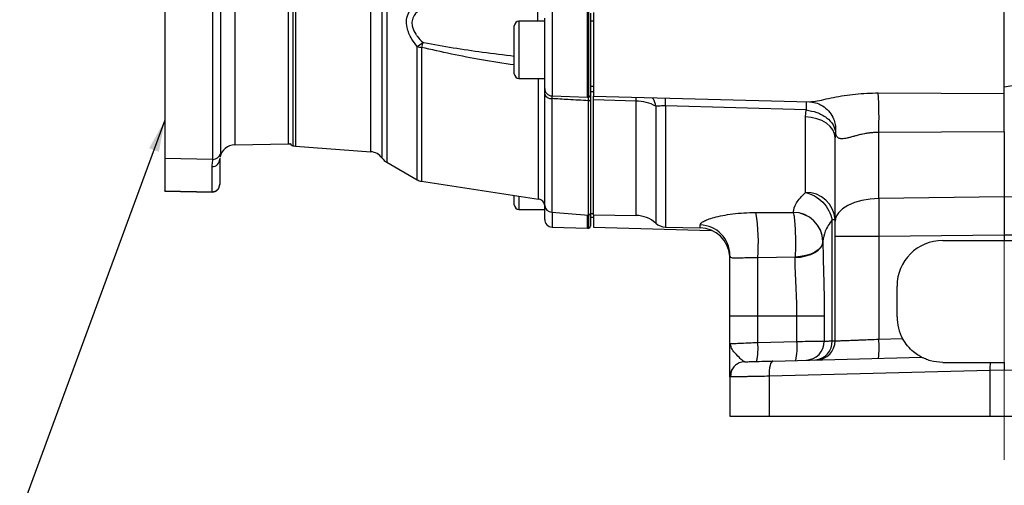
# Model space of a CAD drawing. Header units: inches. Extents: x 0.4 to 16.6, y 0.2 to 10.8.
# Tile 10 of 13: x 8.8 to 12.8, y 3.8 to 5.7. Entities that reach past the tile are written whole.
import ezdxf

# ---------------------------------------------------------------- set-up
doc = ezdxf.new("R2010")
doc.units = ezdxf.units.IN
doc.header["$MEASUREMENT"] = 0
doc.linetypes.add('CENTERX2', pattern=[0.8, 0.5, -0.1, 0.1, -0.1])
doc.layers.add('SLD-0', color=7, linetype='Continuous', lineweight=25)
doc.dimstyles.new('SLDDIMSTYLE1', dxfattribs={"dimtxt": 0.18, "dimasz": 0.13, "dimexe": 0, "dimexo": 0.0625, "dimgap": 0, "dimtad": 0, "dimtih": 1, "dimtoh": 1, "dimdec": 0, "dimrnd": 1e-09, "dimzin": 0, "dimdsep": 46, "dimtxsty": 'Standard', "dimsah": 1, "dimcen": 0.09, "dimadec": 0, "dimazin": 0, "dimtfac": 0.13, "dimtdec": 0, "dimtofl": 0, "dimtmove": 0, "dimatfit": 3, "dimfxl": 0, "dimfrac": 2, "dimtolj": 1, "dimtzin": 0, "dimarcsym": 0})

msp = doc.modelspace()

# ---------------------------------------------------------------- linework, layer by layer
at = {"color": 8, "linetype": 'Continuous', "lineweight": 25}
for p, q in [((10.2389, 5.1761), (10.2389, 7.532)), ((10.2583, 7.5494), (10.2583, 5.1587)), ((10.193, 5.2017), (10.193, 7.5065)), ((9.884, 6.7781), (9.884, 5.2247)), ((9.8731, 6.7383), (9.8731, 5.2265)), ((9.6352, 6.6549), (9.6352, 5.2301)), ((9.8556, 5.234), (9.8556, 6.6539)), ((10.8777, 5.737), (10.8777, 5.8026)), ((10.9363, 5.7755), (10.9363, 5.4306)), ((11.0813, 5.4255), (11.0813, 5.7762)), ((11.0872, 5.4259), (11.0872, 5.776)), ((10.8004, 5.737), (10.8004, 5.5025)), ((10.3835, 5.0867), (10.3835, 5.6334)), ((10.4009, 5.6299), (10.4009, 5.0806)), ((10.8806, 5.0079), (10.8806, 5.5025)), ((10.906, 4.9813), (10.906, 5.4384)), ((10.9348, 5.4299), (10.9347, 5.4198)), ((10.9347, 5.4198), (10.9347, 4.9534)), ((11.0854, 5.4109), (11.0854, 5.426)), ((11.0854, 4.9421), (11.0854, 5.4109)), ((11.2805, 5.4096), (11.281, 5.4248)), ((11.2805, 4.9404), (11.2805, 5.4096)), ((11.3615, 5.3885), (11.3615, 4.9088)), ((11.4014, 5.3894), (11.4014, 4.8929)), ((9.5762, 5.1932), (9.5748, 5.181)), ((10.8004, 5.0201), (10.8004, 4.9649)), ((10.9363, 4.9532), (10.9363, 4.893)), ((11.0813, 4.8879), (11.0813, 4.9424)), ((11.0872, 4.8883), (11.0872, 4.9422)), ((11.5439, 4.8892), (11.5439, 4.9015))]:
    msp.add_line(p, q, dxfattribs=at)
at = {"color": 7, "linetype": 'Continuous', "lineweight": 25}
for p, q in [((9.3488, 5.9675), (9.3488, 5.174)), ((9.5455, 5.1706), (9.5455, 5.9664)), ((9.5762, 5.9738), (9.5762, 5.1932)), ((10.9061, 5.737), (10.8004, 5.737)), ((10.9061, 5.4618), (10.9061, 5.7498)), ((11.0938, 5.7697), (11.0938, 5.4336)), ((11.1063, 5.737), (11.0938, 5.737)), ((11.1063, 5.7731), (11.1063, 5.4294)), ((12.7906, 5.441), (12.7906, 5.7731)), ((10.7814, 5.5215), (10.7814, 5.718)), ((10.8004, 5.5025), (10.9061, 5.5025)), ((12.9376, 5.4912), (12.7906, 5.4664)), ((10.906, 5.4384), (10.9061, 5.4677)), ((11.0938, 5.4712), (11.1063, 5.4712)), ((10.9363, 5.4306), (11.0813, 5.4255)), ((11.1063, 5.4472), (11.0938, 5.4472)), ((11.0938, 5.4336), (11.0938, 4.9491)), ((11.1063, 5.4294), (11.9923, 5.4061)), ((11.1063, 5.4143), (11.1063, 5.4294)), ((11.1063, 5.4143), (11.1063, 5.4294)), ((11.2805, 5.4096), (11.1063, 5.4143)), ((11.1063, 4.9435), (11.1063, 5.4143)), ((12.274, 5.4432), (12.7906, 5.441)), ((11.9777, 5.3731), (11.4014, 5.3894)), ((11.9751, 5.3446), (11.9777, 5.3731)), ((11.9923, 5.4063), (11.9975, 5.4069)), ((11.9751, 5.0348), (11.9751, 5.3446)), ((12.0984, 5.2821), (12.0968, 5.2591)), ((12.0968, 4.9165), (12.0968, 5.2591)), ((12.7906, 5.2833), (12.2762, 5.2809)), ((12.2762, 5.0101), (12.2762, 5.2809)), ((12.7906, 5.2833), (12.7906, 5.0162)), ((9.6352, 5.2301), (9.8556, 5.234)), ((9.884, 5.2247), (10.193, 5.2017)), ((9.5455, 5.1706), (9.3488, 5.174)), ((9.3488, 5.174), (9.3488, 5.0414)), ((9.5742, 5.1755), (9.5738, 5.172)), ((9.5738, 5.172), (9.5738, 5.0689)), ((9.5748, 5.181), (9.5747, 5.1798)), ((9.542, 5.0379), (9.542, 5.141)), ((10.2583, 5.1587), (10.3835, 5.0867)), ((9.5738, 5.0689), (9.5738, 5.0673)), ((10.4009, 5.0806), (10.8806, 5.0079)), ((9.3488, 5.0414), (9.542, 5.0379)), ((9.3488, 5.0396), (9.3488, 5.0414)), ((9.3488, 5.0396), (9.542, 5.036)), ((10.7814, 4.9839), (10.7814, 5.023)), ((12.7906, 5.0162), (12.2762, 5.0101)), ((13.305, 5.0101), (12.7906, 5.0162)), ((12.7906, 5.0162), (12.7906, 4.8601)), ((10.9061, 4.9242), (10.9061, 4.9801)), ((10.8004, 4.9649), (10.9061, 4.9649)), ((10.9347, 4.9534), (11.0854, 4.9421)), ((11.0938, 4.9499), (11.0938, 4.896)), ((11.0938, 4.9491), (11.1063, 4.9491)), ((11.0938, 4.9336), (11.1063, 4.9336)), ((11.1063, 4.9435), (11.2805, 4.9404)), ((11.1063, 4.9435), (11.1063, 4.8918)), ((11.7721, 4.9525), (11.9251, 4.9529)), ((11.9251, 4.9529), (11.9251, 4.9532)), ((10.9363, 4.893), (11.0813, 4.8879)), ((11.1063, 4.8918), (11.5899, 4.8791)), ((11.4014, 4.8929), (11.5439, 4.8892)), ((12.0843, 4.4259), (12.0843, 4.9232)), ((12.0843, 4.9232), (12.0968, 4.9232)), ((12.0968, 4.426), (12.0968, 4.854)), ((12.2762, 4.854), (12.0968, 4.854)), ((12.7906, 4.8601), (12.2762, 4.854)), ((12.2762, 4.854), (12.2762, 4.4327)), ((12.7906, 4.8601), (12.7906, 4.8377)), ((13.305, 4.854), (12.7906, 4.8601)), ((12.0468, 4.8345), (12.0468, 4.8325)), ((12.5381, 4.8377), (12.7906, 4.8377)), ((12.7906, 4.8377), (13.0431, 4.8377)), ((11.6652, 4.7744), (11.6655, 4.7678)), ((11.9327, 4.7692), (11.7797, 4.7671)), ((11.7797, 4.5287), (11.7797, 4.7671)), ((11.9327, 4.7679), (11.9327, 4.7692)), ((12.3506, 4.5252), (12.3506, 4.6502)), ((11.6656, 4.5287), (11.7797, 4.5287)), ((11.6656, 4.4147), (11.6656, 4.5287)), ((11.7797, 4.5287), (11.9401, 4.5287)), ((11.7797, 4.4196), (11.7797, 4.5287)), ((11.9401, 4.5287), (12.0524, 4.5287)), ((11.9401, 4.4238), (11.9401, 4.5287)), ((12.0524, 4.5287), (12.0524, 4.4249)), ((11.6656, 4.4147), (11.6695, 4.4149)), ((11.6692, 4.4062), (11.6656, 4.4147)), ((11.6676, 4.4148), (11.6661, 4.4066)), ((11.7797, 4.4196), (11.9401, 4.4238)), ((12.2762, 4.4327), (12.3736, 4.4352)), ((11.8415, 4.3434), (12.4507, 4.3593)), ((12.5381, 4.3377), (12.7331, 4.3377)), ((12.7313, 4.3046), (11.8263, 4.2809)), ((11.8263, 4.2809), (11.8263, 4.1177)), ((12.7906, 4.3057), (12.7313, 4.3046)), ((12.7313, 4.3046), (12.7313, 4.1177)), ((12.8498, 4.3046), (12.7906, 4.3057)), ((11.6656, 4.2779), (11.6656, 4.1177)), ((11.6656, 4.1177), (11.8263, 4.1177)), ((11.8263, 4.1177), (12.7313, 4.1177)), ((12.7313, 4.1177), (12.8498, 4.1177))]:
    msp.add_line(p, q, dxfattribs=at)
at = {"color": 7, "linetype": 'Continuous', "lineweight": 25, "flags": 128}
for points in [[(11.0854, 5.4109), (11.087, 5.4109), (11.0886, 5.4112), (11.09, 5.4116), (11.0913, 5.4123), (11.0924, 5.4131), (11.0932, 5.414), (11.0937, 5.415), (11.0938, 5.4161)], [(12.0968, 5.2591), (12.0945, 5.2755), (12.0876, 5.2913), (12.0764, 5.3059), (12.0614, 5.3188), (12.043, 5.3294), (12.0219, 5.3374), (11.999, 5.3425), (11.9751, 5.3446)], [(9.8556, 5.234), (9.8616, 5.2347), (9.8628, 5.235)], [(12.2762, 5.0101), (12.2408, 5.0077), (12.2069, 5.0019), (12.1759, 4.993), (12.1489, 4.9813), (12.1267, 4.9673), (12.1103, 4.9514), (12.1002, 4.9343), (12.0968, 4.9165)], [(12.0468, 4.8342), (12.0447, 4.8222), (12.0383, 4.8106), (12.028, 4.7997), (12.014, 4.7901), (11.9968, 4.782), (11.9771, 4.7757), (11.9555, 4.7714), (11.9327, 4.7692)], [(11.9327, 4.7679), (11.9555, 4.77), (11.9771, 4.7743), (11.9968, 4.7806), (12.014, 4.7886), (12.028, 4.7982), (12.0383, 4.809), (12.0447, 4.8205), (12.0468, 4.8325)], [(11.7264, 4.3403), (11.7145, 4.3389), (11.7035, 4.3353)], [(11.8415, 4.3434), (11.8383, 4.3421), (11.8353, 4.3385), (11.8325, 4.3327), (11.8302, 4.3249), (11.8283, 4.3155), (11.827, 4.3047), (11.8264, 4.293), (11.8263, 4.2809)]]:
    msp.add_lwpolyline(points, dxfattribs=at)
at = {"color": 7, "linetype": 'Continuous', "lineweight": 25}
for centre, radius, start, end in [((10.8004, 5.718), 0.019, 90, 180), ((10.1087, 6.0063), 0.4633, 306.3815, 309.8888), ((10.4073, 5.7075), 0.0779, 252.2154, 265.3126), ((12.5484, 5.1414), 2.2024, 166.6254, 167.1855), ((10.8004, 5.5215), 0.019, 180, 270), ((10.9374, 5.4618), 0.0312, 180, 268), ((10.9326, 5.448), 0.0283, 199.6925, 274.3604), ((11.0824, 5.4567), 0.0312, 268, 278.9712), ((11.086, 5.4336), 0.00781, 278.9712, 0), ((10.209, 5.3344), 2.0678, 358.5184, 3.0161), ((11.281, 5.2458), 0.1638, 60.5589, 90.1645), ((9.6363, 5.1676), 0.0625, 91, 168.8792), ((9.877, 5.2417), 0.0156, 205.4354, 255.5995), ((9.8886, 5.2871), 0.0625, 255.5995, 265.7296), ((9.5427, 5.1721), 0.0311, 268.7932, 359.7815), ((9.5462, 5.2018), 0.0312, 268.8693, 343.9906), ((10.1884, 5.1393), 0.0625, 36.0476, 85.7296), ((10.2894, 5.2129), 0.0625, 216.0476, 240.1084), ((9.5427, 5.069), 0.0311, 268.7932, 359.7815), ((9.5426, 5.0673), 0.0312, 269.8736, 0), ((10.4084, 5.1301), 0.05, 240.1084, 261.3794), ((10.8761, 4.9783), 0.03, 5.8604, 81.3794), ((11.9785, 4.9164), 0.1185, 3.2854, 91.6476), ((10.8004, 4.9839), 0.019, 180, 270), ((10.937, 4.9845), 0.0312, 185.8604, 265.7296), ((11.086, 4.9499), 0.00781, 265.7296, 0), ((11.2783, 4.8154), 0.125, 48.2919, 89), ((10.9988, 4.8279), 0.7833, 355.5511, 9.1571), ((11.9251, 4.8314), 0.1218, 1.4615, 89.988), ((11.9251, 4.8311), 0.1218, 1.4548, 89.9816), ((10.9374, 4.9242), 0.0312, 180, 268), ((11.0824, 4.9191), 0.0312, 268, 278.9712), ((11.086, 4.896), 0.00781, 278.9712, 0), ((11.4031, 4.9554), 0.0625, 228.2919, 268.5), ((11.5411, 4.7771), 0.1244, 0.2346, 88.7493), ((11.5406, 4.7642), 0.125, 4.4923, 88.5), ((12.5381, 4.6502), 0.1875, 90, 180), ((12.5381, 4.5252), 0.1875, 180, 208.6791), ((11.552, 4.3943), 0.229, 346.6906, 6.328), ((11.7125, 4.3985), 0.229, 346.6906, 6.328), ((11.975, 4.4243), 0.0774, 271.9151, 0.4602), ((12.0102, 4.4219), 0.0742, 274.5821, 3.1031), ((12.0188, 4.426), 0.078, 271.5, 360), ((11.8277, 4.4015), 0.4495, 354.0238, 3.977), ((12.9336, 4.3105), 0.2024, 172.2635, 181.6685), ((11.7281, 4.2779), 0.0625, 150.5365, 180)]:
    msp.add_arc(centre, radius, start, end, dxfattribs=at)
at = {"color": 8, "linetype": 'Continuous', "lineweight": 25}
msp.add_arc((8.8781, 5.4485), 2.524, 358.6582, 359.3894, dxfattribs=at)
msp.add_ellipse((9.5426, 5.2861), major_axis=(0.0006, 0.25), ratio=0.000935, start_param=3.141777, end_param=3.263266, dxfattribs=at)
at = {"color": 7, "linetype": 'Continuous', "lineweight": 25}
for points, knots in [([(10.3835, 5.6334), (10.3758, 5.6433), (10.3571, 5.6675), (10.3401, 5.7065), (10.3379, 5.7446), (10.3487, 5.778), (10.3667, 5.7989), (10.3807, 5.8095), (10.3835, 5.8116)], [0, 0, 0, 0, 0.162337, 0.395787, 0.554182, 0.711926, 0.942817, 1, 1, 1, 1]), ([(10.4058, 5.7909), (10.403, 5.7893), (10.3895, 5.7815), (10.3715, 5.7658), (10.3607, 5.7403), (10.3614, 5.7228), (10.3658, 5.7043), (10.3731, 5.6899), (10.3878, 5.6692), (10.3981, 5.6587), (10.4058, 5.6509)], [0, 0, 0, 0, 0.060426, 0.295827, 0.448101, 0.575654, 0.598782, 0.771911, 0.830481, 1, 1, 1, 1]), ([(11.0854, 5.4109), (11.0578, 5.4125), (11.0076, 5.4154), (10.9573, 5.4184), (10.9347, 5.4198)], [0, 0, 0, 0, 0.549647, 1, 1, 1, 1]), ([(11.0938, 5.449), (11.0938, 5.4474), (11.0938, 5.4416), (11.0938, 5.4269), (11.0938, 5.4161)], [0, 0, 0, 0, 0.265142, 1, 1, 1, 1]), ([(12.7906, 5.2833), (12.7906, 5.2961), (12.7906, 5.3218), (12.7906, 5.365), (12.7906, 5.4054), (12.7906, 5.4295), (12.7906, 5.4398), (12.7906, 5.441)], [0, 0, 0, 0, 0.2425125, 0.4850269, 0.7275175, 0.9701409, 1, 1, 1, 1]), ([(11.4014, 5.3894), (11.3975, 5.3895), (11.3897, 5.3898), (11.3752, 5.3889), (11.367, 5.3887), (11.3615, 5.3885)], [0, 0, 0, 0, 0.249707, 0.501478, 1, 1, 1, 1]), ([(11.9777, 5.3731), (11.9926, 5.3704), (12.0236, 5.3648), (12.0635, 5.3427), (12.0916, 5.3135), (12.0962, 5.2923), (12.0984, 5.2821)], [0, 0, 0, 0, 0.240339, 0.499999, 0.759053, 1, 1, 1, 1]), ([(11.9965, 5.4062), (12.0053, 5.4049), (12.0235, 5.4023), (12.0524, 5.3872), (12.0768, 5.3642), (12.086, 5.3455), (12.0905, 5.3364)], [0, 0, 0, 0, 0.2393434, 0.4923991, 0.7496287, 1, 1, 1, 1]), ([(12.2762, 5.2809), (12.2734, 5.2809), (12.2676, 5.2809), (12.2587, 5.2806), (12.2493, 5.2799), (12.2427, 5.2792), (12.2377, 5.2786), (12.23, 5.2776), (12.2185, 5.2757), (12.2026, 5.2724), (12.1879, 5.2689), (12.1723, 5.2646), (12.1585, 5.2608), (12.1413, 5.2564), (12.1274, 5.2542), (12.1169, 5.2552), (12.1087, 5.2584), (12.1018, 5.2661), (12.0995, 5.2766), (12.0984, 5.2821)], [0, 0, 0, 0, 0.0282441, 0.0584819, 0.0907151, 0.1249455, 0.1270014, 0.1430211, 0.2057355, 0.2502346, 0.3179251, 0.3751831, 0.4403261, 0.5003763, 0.6253825, 0.6872179, 0.7500374, 0.8700007, 1, 1, 1, 1]), ([(9.542, 5.141), (9.5422, 5.1433), (9.543, 5.1532), (9.5444, 5.1631), (9.5455, 5.1706)], [0, 0, 0, 0, 0.2333453, 1, 1, 1, 1]), ([(11.9251, 4.9532), (11.9274, 4.9656), (11.9321, 4.9905), (11.9607, 5.02), (11.9751, 5.0348)], [0, 0, 0, 0, 0.498336, 1, 1, 1, 1]), ([(11.9751, 5.0348), (11.9876, 5.0309), (12.0133, 5.0229), (12.0473, 4.996), (12.0734, 4.9614), (12.0808, 4.9357), (12.0843, 4.9232)], [0, 0, 0, 0, 0.242744, 0.5, 0.757256, 1, 1, 1, 1]), ([(11.5439, 4.9015), (11.5444, 4.9036), (11.5454, 4.9079), (11.5557, 4.9158), (11.5738, 4.9243), (11.6005, 4.9329), (11.6351, 4.9408), (11.6764, 4.9472), (11.7226, 4.9516), (11.7555, 4.9522), (11.7721, 4.9525)], [0, 0, 0, 0, 0.120563, 0.242051, 0.363576, 0.487043, 0.612826, 0.740027, 0.869635, 1, 1, 1, 1]), ([(11.9251, 4.9529), (11.926, 4.9494), (11.9277, 4.9424), (11.93, 4.9248), (11.9319, 4.9029), (11.9333, 4.8777), (11.9341, 4.8504), (11.9343, 4.822), (11.9339, 4.7941), (11.9331, 4.7774), (11.9327, 4.7692)], [0, 0, 0, 0, 0.123406, 0.25, 0.376594, 0.5, 0.623406, 0.75, 0.876594, 1, 1, 1, 1]), ([(12.0843, 4.9232), (12.0736, 4.9071), (12.0521, 4.8751), (12.0486, 4.848), (12.0468, 4.8345)], [0, 0, 0, 0, 0.501367, 1, 1, 1, 1]), ([(12.0468, 4.8325), (12.0471, 4.8083), (12.0476, 4.76), (12.05, 4.6841), (12.052, 4.6068), (12.0522, 4.5548), (12.0524, 4.5287)], [0, 0, 0, 0, 0.250448, 0.500961, 0.750123, 1, 1, 1, 1]), ([(11.6655, 4.7679), (11.6654, 4.7702), (11.6652, 4.7745), (11.6652, 4.7742), (11.6652, 4.7741)], [0, 0, 0, 0, 0.520583, 1, 1, 1, 1]), ([(11.7797, 4.7671), (11.7699, 4.7672), (11.751, 4.7673), (11.7252, 4.7662), (11.7038, 4.765), (11.6817, 4.7643), (11.6671, 4.767), (11.6661, 4.7741), (11.6656, 4.7776)], [0, 0, 0, 0, 0.129018, 0.250386, 0.379269, 0.500373, 0.749854, 1, 1, 1, 1]), ([(11.6656, 4.5287), (11.6656, 4.5521), (11.6656, 4.5995), (11.6656, 4.6673), (11.6656, 4.7291), (11.6656, 4.7616), (11.6656, 4.7776)], [0, 0, 0, 0, 0.246951, 0.5, 0.753049, 1, 1, 1, 1]), ([(11.9401, 4.5287), (11.94, 4.5425), (11.9399, 4.5695), (11.9386, 4.611), (11.9369, 4.652), (11.9349, 4.6933), (11.9332, 4.7319), (11.9329, 4.7563), (11.9327, 4.7679)], [0, 0, 0, 0, 0.164384, 0.322243, 0.49832, 0.665399, 0.84116, 1, 1, 1, 1]), ([(11.6656, 4.2779), (11.6656, 4.2784), (11.6656, 4.2796), (11.6656, 4.2886), (11.6656, 4.3021), (11.6656, 4.3218), (11.6656, 4.3481), (11.6656, 4.3803), (11.6656, 4.4032), (11.6656, 4.4147)], [0, 0, 0, 0, 0.124941, 0.250128, 0.372716, 0.500578, 0.66507, 0.83032, 1, 1, 1, 1]), ([(11.9401, 4.4238), (11.9553, 4.4239), (11.9823, 4.4242), (12.0165, 4.4245), (12.0417, 4.4248), (12.0489, 4.4249), (12.0524, 4.4249)], [0, 0, 0, 0, 0.280923, 0.499958, 0.757431, 1, 1, 1, 1]), ([(12.0524, 4.4249), (12.0559, 4.425), (12.0631, 4.4252), (12.0772, 4.4257), (12.0843, 4.4259)], [0, 0, 0, 0, 0.496248, 1, 1, 1, 1]), ([(12.0843, 4.4259), (12.088, 4.4259), (12.0952, 4.426), (12.0963, 4.426), (12.0968, 4.426)], [0, 0, 0, 0, 0.504309, 1, 1, 1, 1]), ([(12.0968, 4.426), (12.0974, 4.426), (12.0987, 4.4261), (12.1088, 4.4265), (12.1251, 4.4271), (12.1439, 4.4278), (12.1614, 4.4284), (12.1757, 4.4289), (12.1917, 4.4295), (12.2123, 4.4303), (12.2403, 4.4313), (12.2632, 4.4322), (12.2762, 4.4327)], [0, 0, 0, 0, 0.120101, 0.243423, 0.369968, 0.499743, 0.560041, 0.623423, 0.689889, 0.759437, 0.863804, 1, 1, 1, 1]), ([(12.4507, 4.3593), (12.4502, 4.3596), (12.4489, 4.3602), (12.4373, 4.3667), (12.4178, 4.3804), (12.3936, 4.4033), (12.3802, 4.4247), (12.3736, 4.4352)], [0, 0, 0, 0, 0.1010684, 0.2398809, 0.4839921, 0.746038, 1, 1, 1, 1]), ([(11.7039, 4.3355), (11.6984, 4.3326), (11.6872, 4.3266), (11.6754, 4.3121), (11.6684, 4.2953), (11.6685, 4.2836), (11.6685, 4.2779)], [0, 0, 0, 0, 0.250666, 0.507467, 0.760157, 1, 1, 1, 1]), ([(11.7264, 4.3403), (11.728, 4.3404), (11.7311, 4.3405), (11.7564, 4.3411), (11.794, 4.3421), (11.826, 4.3429), (11.8415, 4.3434)], [0, 0, 0, 0, 0.243268, 0.499953, 0.756665, 1, 1, 1, 1]), ([(12.5381, 4.3377), (12.5208, 4.3391), (12.4946, 4.3413), (12.4678, 4.3511), (12.4557, 4.3567), (12.4512, 4.3591), (12.4508, 4.3593), (12.4507, 4.3593)], [0, 0, 0, 0, 0.437339, 0.667102, 0.837046, 0.950512, 1, 1, 1, 1]), ([(12.7331, 4.3377), (12.7389, 4.3377), (12.7512, 4.3377), (12.7705, 4.3377), (12.7839, 4.3377), (12.7906, 4.3377)], [0, 0, 0, 0, 0.3113829, 0.6541313, 1, 1, 1, 1]), ([(12.7906, 4.3377), (12.7906, 4.3325), (12.7906, 4.3224), (12.7906, 4.3111), (12.7906, 4.3057)], [0, 0, 0, 0, 0.517869, 1, 1, 1, 1]), ([(11.8263, 4.2809), (11.8137, 4.2806), (11.7893, 4.2802), (11.7606, 4.2796), (11.7392, 4.2792), (11.7236, 4.279), (11.6991, 4.2785), (11.6721, 4.278), (11.6677, 4.2779), (11.6656, 4.2779)], [0, 0, 0, 0, 0.140209, 0.270412, 0.3517, 0.42853, 0.500902, 0.754988, 1, 1, 1, 1])]:
    msp.add_open_spline(points, degree=3, knots=knots, dxfattribs=at)
at = {"color": 8, "linetype": 'Continuous', "lineweight": 25}
for points, knots in [([(10.7814, 5.5576), (10.7364, 5.5645), (10.6502, 5.5778), (10.5232, 5.6017), (10.4417, 5.6205), (10.4009, 5.6299)], [0, 0, 0, 0, 0.3529359, 0.6762608, 1, 1, 1, 1]), ([(10.4058, 5.6509), (10.4073, 5.6506), (10.4888, 5.6346), (10.614, 5.6145), (10.738, 5.5996), (10.7814, 5.5944)], [0, 0, 0, 0, 0.012371, 0.654848, 1, 1, 1, 1]), ([(11.3615, 5.3885), (11.3591, 5.3994), (11.3561, 5.4134), (11.3481, 5.4213), (11.3464, 5.4231)], [0, 0, 0, 0, 0.774028, 1, 1, 1, 1]), ([(11.9975, 5.4069), (12.0032, 5.4073), (12.0168, 5.4083), (12.05, 5.416), (12.1037, 5.4273), (12.1793, 5.4405), (12.2424, 5.4423), (12.274, 5.4432)], [0, 0, 0, 0, 0.108768, 0.25732, 0.405863, 0.703013, 1, 1, 1, 1]), ([(11.9782, 5.4065), (11.9782, 5.403), (11.9781, 5.3953), (11.9778, 5.3809), (11.9777, 5.3731)], [0, 0, 0, 0, 0.460408, 1, 1, 1, 1]), ([(12.09, 5.3363), (12.0909, 5.3346), (12.0954, 5.3253), (12.0989, 5.3068), (12.0985, 5.2902), (12.0984, 5.2821)], [0, 0, 0, 0, 0.107457, 0.558404, 1, 1, 1, 1]), ([(11.7264, 4.3403), (11.723, 4.3418), (11.7156, 4.3448), (11.6973, 4.365), (11.6752, 4.3861), (11.671, 4.3999), (11.6692, 4.4062)], [0, 0, 0, 0, 0.205845, 0.44814, 0.748843, 1, 1, 1, 1]), ([(11.6695, 4.4149), (11.6705, 4.4149), (11.6735, 4.4151), (11.6954, 4.416), (11.7248, 4.4173), (11.7533, 4.4185), (11.7706, 4.4192), (11.7797, 4.4196)], [0, 0, 0, 0, 0.143084, 0.432629, 0.680036, 0.831059, 1, 1, 1, 1])]:
    msp.add_open_spline(points, degree=3, knots=knots, dxfattribs=at)
at = {"color": 7, "linetype": 'Continuous', "lineweight": 25}
for points in [[(12.2762, 5.0101), (12.276, 4.9855), (12.2757, 4.9362), (12.276, 4.8814), (12.2762, 4.854)], [(12.0968, 4.854), (12.0968, 4.865), (12.0968, 4.8869), (12.0968, 4.9066), (12.0968, 4.9165)]]:
    msp.add_open_spline(points, degree=3, dxfattribs=at)
at = {"layer": 'SLD-0', "color": 7, "linetype": 'CENTERX2', "lineweight": 18, "ltscale": 2}
msp.add_line((12.7906, 8.1377), (12.7906, 3.8677), dxfattribs=at)

# ---------------------------------------------------------------- leaders
at = {"layer": 'SLD-0', "color": 7}
msp.add_leader([(9.3488, 5.3306), (8.7533, 3.7139), (9.0033, 3.7139)], dimstyle='SLDDIMSTYLE1', dxfattribs=at)

doc.saveas('drawing.dxf')
